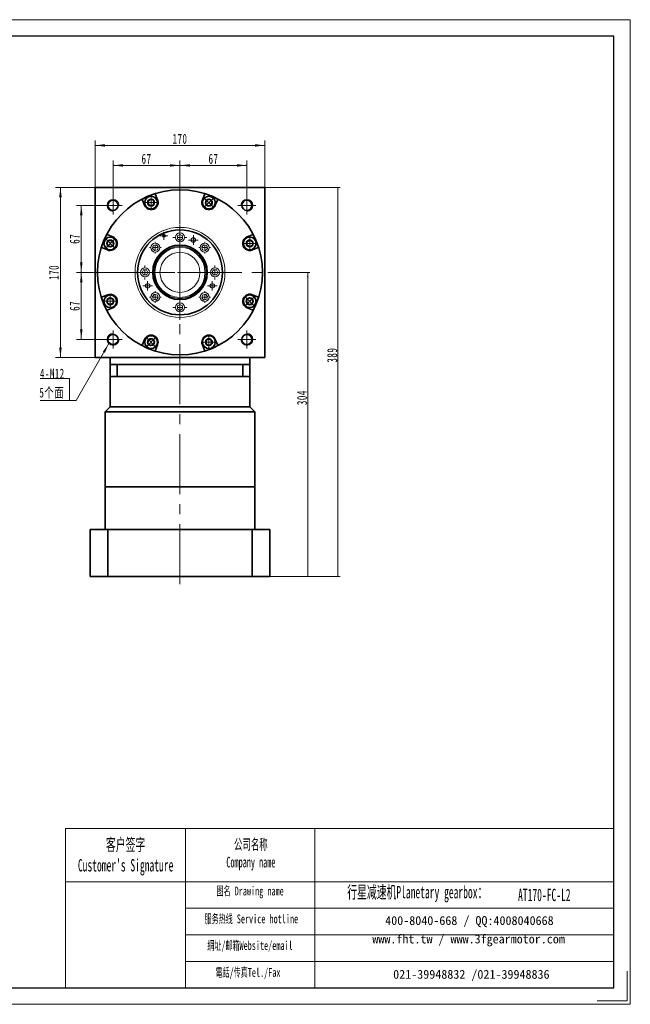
# Model space of a CAD drawing. Header units: millimetres. Extents: x 3546 to 4938, y 61 to 1045.
# Tile 3 of 3: x 4328 to 4938, y 61 to 1045. Entities that reach past the tile are written whole.
import ezdxf

# ---------------------------------------------------------------- set-up
doc = ezdxf.new("R2010")
doc.units = ezdxf.units.MM
doc.header["$LTSCALE"] = 5
doc.set_wipeout_variables(frame=1)
doc.linetypes.add('点画线', pattern=[18, 12, -2, 2, -2])
doc.layers.get('0').update_dxf_attribs({"lineweight": 18})
for name, color, linetype, lineweight in [('7标注层', 4, 'Continuous', 18), ('EB0', 7, 'Continuous', 35), ('SLD-0', 7, 'Continuous', 18), ('中心线层', 1, '点画线', 18), ('图框_外框线', 7, 'Continuous', 18), ('尺寸线层', 3, 'Continuous', 18), ('粗实线层', 7, 'Continuous', 35)]:
    doc.layers.add(name, color=color, linetype=linetype, lineweight=lineweight)
doc.styles.add('SLDTEXTSTYLE4', font='txt', dxfattribs={"width": 0.566667})
doc.styles.add('标准', font='txt', dxfattribs={"width": 0.667})
doc.dimstyles.new('a4-1-1.5', dxfattribs={"dimtxt": 4.5, "dimasz": 4.5, "dimexe": 2.25, "dimexo": 0, "dimgap": 0.75, "dimtad": 1, "dimdec": 3, "dimdsep": 46, "dimtxsty": '标准', "dimblk": '_CAXARROW', "dimcen": 0, "dimdle": 9, "dimazin": 2, "dimtfac": 0.707107, "dimtdec": 3, "dimtix": 1, "dimtmove": 2, "dimatfit": 3, "dimfxl": 0, "dimfrac": 2, "dimtolj": 1, "dimarcsym": 0})

# ---------------------------------------------------------------- blocks, each defined once
blk = doc.blocks.new('*X10')
at = {"layer": '尺寸线层', "linetype": 'Continuous'}
for points in [[(4402.9, 919.41), (4412.8, 920.65), (4412.8, 918.18)], [(4572.9, 919.41), (4563, 920.65), (4563, 918.18)]]:
    blk.add_hatch(color=0, dxfattribs=at).paths.add_polyline_path(points, flags=0)
at = {"layer": '尺寸线层', "color": 0, "linetype": 'Continuous'}
for p, q in [((4402.9, 877.51), (4402.9, 924.36)), ((4402.9, 919.41), (4572.9, 919.41)), ((4572.9, 877.51), (4572.9, 924.36))]:
    blk.add_line(p, q, dxfattribs=at)
at = {"layer": '尺寸线层', "color": 0, "insert": (4487.9, 925.93), "char_height": 9.9, "width": 26.9708, "attachment_point": 5, "line_spacing_factor": 1.15057, "style": '标准'}
blk.add_mtext('\\T1.1;170', dxfattribs=at)
blk = doc.blocks.new('_CAXARROW')
blk.add_hatch(color=0).paths.add_polyline_path([(0, 0), (-1, 0.125), (-1, -0.125)], flags=0)
blk = doc.blocks.new('*X11')
at = {"layer": '尺寸线层', "linetype": 'Continuous'}
for points in [[(4645.83, 877.51), (4646.39, 873.01), (4645.27, 873.01)], [(4645.83, 488.51), (4646.39, 493.01), (4645.27, 493.01)]]:
    blk.add_hatch(color=0, dxfattribs=at).paths.add_polyline_path(points, flags=0)
at = {"layer": '尺寸线层', "color": 0, "linetype": 'Continuous'}
for p, q in [((4572.9, 877.51), (4648.08, 877.51)), ((4645.83, 877.51), (4645.83, 488.51)), ((4577.9, 488.51), (4648.08, 488.51))]:
    blk.add_line(p, q, dxfattribs=at)
at = {"layer": '尺寸线层', "color": 0, "insert": (4640.17, 709.76), "char_height": 10, "width": 28.2067, "attachment_point": 5, "rotation": 90, "line_spacing_factor": 1.15057, "style": '标准'}
blk.add_mtext('\\T1.1;389', dxfattribs=at)
blk = doc.blocks.new('*X12')
at = {"layer": '尺寸线层', "linetype": 'Continuous'}
for points in [[(4615.63, 792.51), (4616.2, 788.01), (4615.07, 788.01)], [(4615.63, 488.51), (4616.2, 493.01), (4615.07, 493.01)]]:
    blk.add_hatch(color=0, dxfattribs=at).paths.add_polyline_path(points, flags=0)
at = {"layer": '尺寸线层', "color": 0, "linetype": 'Continuous'}
for p, q in [((4575.9, 792.51), (4617.88, 792.51)), ((4615.63, 792.51), (4615.63, 488.51)), ((4576.9, 488.51), (4617.88, 488.51))]:
    blk.add_line(p, q, dxfattribs=at)
at = {"layer": '尺寸线层', "color": 0, "insert": (4609.97, 667.26), "char_height": 10, "width": 28.5772, "attachment_point": 5, "rotation": 90, "line_spacing_factor": 1.15057, "style": '标准'}
blk.add_mtext('\\T1.1;304', dxfattribs=at)
blk = doc.blocks.new('*X13')
at = {"layer": '尺寸线层', "linetype": 'Continuous'}
for points in [[(4420.9, 899.43), (4430.8, 900.66), (4430.8, 898.19)], [(4487.9, 899.43), (4478, 900.66), (4478, 898.19)]]:
    blk.add_hatch(color=0, dxfattribs=at).paths.add_polyline_path(points, flags=0)
at = {"layer": '尺寸线层', "color": 0, "linetype": 'Continuous'}
for p, q in [((4420.9, 868.51), (4420.9, 904.38)), ((4420.9, 899.43), (4487.9, 899.43)), ((4487.9, 880.51), (4487.9, 904.38))]:
    blk.add_line(p, q, dxfattribs=at)
at = {"layer": '尺寸线层', "color": 0, "insert": (4454.4, 905.94), "char_height": 9.9, "width": 19.8, "attachment_point": 5, "line_spacing_factor": 1.15057, "style": '标准'}
blk.add_mtext('\\T1.1;67', dxfattribs=at)
blk = doc.blocks.new('*X14')
at = {"layer": '尺寸线层', "linetype": 'Continuous'}
for points in [[(4487.9, 899.43), (4497.8, 900.66), (4497.8, 898.19)], [(4554.9, 899.43), (4545, 900.66), (4545, 898.19)]]:
    blk.add_hatch(color=0, dxfattribs=at).paths.add_polyline_path(points, flags=0)
at = {"layer": '尺寸线层', "color": 0, "linetype": 'Continuous'}
for p, q in [((4487.9, 880.51), (4487.9, 904.38)), ((4487.9, 899.43), (4554.9, 899.43)), ((4554.9, 868.51), (4554.9, 904.38))]:
    blk.add_line(p, q, dxfattribs=at)
at = {"layer": '尺寸线层', "color": 0, "insert": (4521.4, 905.94), "char_height": 9.9, "width": 19.8, "attachment_point": 5, "line_spacing_factor": 1.15057, "style": '标准'}
blk.add_mtext('\\T1.1;67', dxfattribs=at)
blk = doc.blocks.new('*X15')
at = {"layer": '尺寸线层', "linetype": 'Continuous'}
for points in [[(4389.17, 859.51), (4390.41, 849.61), (4387.94, 849.61)], [(4389.17, 792.51), (4390.41, 802.41), (4387.94, 802.41)]]:
    blk.add_hatch(color=0, dxfattribs=at).paths.add_polyline_path(points, flags=0)
at = {"layer": '尺寸线层', "color": 0, "linetype": 'Continuous'}
for p, q in [((4411.9, 859.51), (4384.22, 859.51)), ((4389.17, 859.51), (4389.17, 792.51)), ((4399.9, 792.51), (4384.22, 792.51))]:
    blk.add_line(p, q, dxfattribs=at)
at = {"layer": '尺寸线层', "color": 0, "insert": (4382.66, 826.01), "char_height": 9.9, "width": 19.8, "attachment_point": 5, "rotation": 90, "line_spacing_factor": 1.15057, "style": '标准'}
blk.add_mtext('\\T1.1;67', dxfattribs=at)
blk = doc.blocks.new('*X16')
at = {"layer": '尺寸线层', "linetype": 'Continuous'}
for points in [[(4389.17, 792.51), (4390.41, 782.61), (4387.94, 782.61)], [(4389.17, 725.51), (4390.41, 735.41), (4387.94, 735.41)]]:
    blk.add_hatch(color=0, dxfattribs=at).paths.add_polyline_path(points, flags=0)
at = {"layer": '尺寸线层', "color": 0, "linetype": 'Continuous'}
for p, q in [((4399.9, 792.51), (4384.22, 792.51)), ((4389.17, 792.51), (4389.17, 725.51)), ((4411.9, 725.51), (4384.22, 725.51))]:
    blk.add_line(p, q, dxfattribs=at)
at = {"layer": '尺寸线层', "color": 0, "insert": (4382.66, 759.01), "char_height": 9.9, "width": 19.8, "attachment_point": 5, "rotation": 90, "line_spacing_factor": 1.15057, "style": '标准'}
blk.add_mtext('\\T1.1;67', dxfattribs=at)
blk = doc.blocks.new('*X17')
at = {"layer": '尺寸线层', "linetype": 'Continuous'}
for points in [[(4368.31, 877.51), (4369.54, 867.61), (4367.07, 867.61)], [(4368.31, 707.51), (4369.54, 717.41), (4367.07, 717.41)]]:
    blk.add_hatch(color=0, dxfattribs=at).paths.add_polyline_path(points, flags=0)
at = {"layer": '尺寸线层', "color": 0, "linetype": 'Continuous'}
for p, q in [((4402.9, 877.51), (4363.36, 877.51)), ((4368.31, 877.51), (4368.31, 707.51)), ((4402.9, 707.51), (4363.36, 707.51))]:
    blk.add_line(p, q, dxfattribs=at)
at = {"layer": '尺寸线层', "color": 0, "insert": (4361.79, 792.51), "char_height": 9.9, "width": 26.9708, "attachment_point": 5, "rotation": 90, "line_spacing_factor": 1.15057, "style": '标准'}
blk.add_mtext('\\T1.1;170', dxfattribs=at)
blk = doc.blocks.new('*X18')
at = {"layer": '中心线层', "linetype": '点画线', "lineweight": 18}
for p, q in [((-7.37, 0), (7.37, 0)), ((0, -7.37), (0, 7.37))]:
    blk.add_line(p, q, dxfattribs=at)
at = {"layer": '粗实线层'}
for p, q in [((-3.46, 0), (-1.73, 3)), ((-3.46, 0), (-1.73, -3)), ((-1.73, 3), (1.73, 3)), ((3.46, 0), (1.73, 3)), ((3.46, 0), (1.73, 3)), ((3.46, 0), (1.73, -3)), ((-1.73, -3), (1.73, -3))]:
    blk.add_line(p, q, dxfattribs=at)
blk.add_circle((0, 0), 3.46, dxfattribs=at)
for start, end in [(0, 180), (180, 360)]:
    blk.add_arc((0, 0), 6.37, start, end, dxfattribs=at)
blk = doc.blocks.new('*X19')
at = {"layer": '尺寸线层', "linetype": 'Continuous'}
blk.add_hatch(color=0, dxfattribs=at).paths.add_polyline_path([(39.19, 56.94), (35.35, 47.73), (33.2, 48.96)], flags=0)
at = {"layer": '尺寸线层', "color": 0, "linetype": 'Continuous'}
blk.add_line((39.19, 56.94), (6.6, 0), dxfattribs=at)
at = {"layer": '尺寸线层', "color": 0}
for p, q in [((0, 22.12), (-29.39, 22.12)), ((0, 0), (0, 22.12)), ((0, 0), (-29.39, 0)), ((6.6, 0), (0, 0))]:
    blk.add_line(p, q, dxfattribs=at)
at = {"layer": '尺寸线层', "color": 0, "insert": (-4.95, 1.98), "char_height": 9.9, "width": 48.8791, "attachment_point": 9, "line_spacing_factor": 1.15057, "style": '标准'}
blk.add_mtext('\\T1.1;4-M12\\P5个面', dxfattribs=at)
blk = doc.blocks.new('SW_CENTERMARKSYMBOL_0')
at = {"color": 0, "linetype": 'Continuous', "lineweight": 0}
for p, q in [((0, 5), (0, 47.5)), ((-5, 0), (-47.5, 0)), ((0, 0), (-2.5, 0)), ((0, 0), (0, 2.5)), ((0, 0), (0, -2.5)), ((0, 0), (2.5, 0)), ((5, 0), (47.5, 0)), ((0, -5), (0, -47.5))]:
    blk.add_line(p, q, dxfattribs=at)
blk = doc.blocks.new('SW_CENTERMARKSYMBOL_1')
at = {"color": 0, "linetype": 'Continuous', "lineweight": 0}
for p, q in [((-5, 0), (-7, 0)), ((0, 0), (-2.5, 0)), ((0, 5), (0, 7)), ((0, 0), (0, 2.5)), ((0, 0), (0, -2.5)), ((0, 0), (2.5, 0)), ((5, 0), (7, 0)), ((0, -5), (0, -7))]:
    blk.add_line(p, q, dxfattribs=at)
blk = doc.blocks.new('SW_CENTERMARKSYMBOL_2')
at = {"color": 0, "linetype": 'Continuous', "lineweight": 0}
for p, q in [((-5, 0), (-5.8, 0)), ((0, 0), (-2.5, 0)), ((0, 5), (0, 5.8)), ((0, 0), (0, 2.5)), ((0, 0), (0, -2.5)), ((0, 0), (2.5, 0)), ((5, 0), (5.8, 0)), ((0, -5), (0, -5.8))]:
    blk.add_line(p, q, dxfattribs=at)
blk = doc.blocks.new('SW_CENTERMARKSYMBOL_3')
at = {"color": 0, "linetype": 'Continuous', "lineweight": 0}
for p, q in [((-5, 0), (-7, 0)), ((0, 0), (-2.5, 0)), ((0, 5), (0, 7)), ((0, 0), (0, 2.5)), ((0, 0), (0, -2.5)), ((0, 0), (2.5, 0)), ((5, 0), (7, 0)), ((0, -5), (0, -7))]:
    blk.add_line(p, q, dxfattribs=at)
blk = doc.blocks.new('SW_CENTERMARKSYMBOL_4')
at = {"color": 0, "linetype": 'Continuous', "lineweight": 0}
for p, q in [((-5, 0), (-5.8, 0)), ((0, 0), (-2.5, 0)), ((0, 5), (0, 5.8)), ((0, 0), (0, 2.5)), ((0, 0), (0, -2.5)), ((0, 0), (2.5, 0)), ((5, 0), (5.8, 0)), ((0, -5), (0, -5.8))]:
    blk.add_line(p, q, dxfattribs=at)
blk = doc.blocks.new('SW_CENTERMARKSYMBOL_5')
at = {"color": 0, "linetype": 'Continuous', "lineweight": 0}
for p, q in [((-5, 0), (-7, 0)), ((0, 0), (-2.5, 0)), ((0, 5), (0, 7)), ((0, 0), (0, 2.5)), ((0, 0), (0, -2.5)), ((0, 0), (2.5, 0)), ((5, 0), (7, 0)), ((0, -5), (0, -7))]:
    blk.add_line(p, q, dxfattribs=at)
blk = doc.blocks.new('SW_CENTERMARKSYMBOL_6')
at = {"color": 0, "linetype": 'Continuous', "lineweight": 0}
for p, q in [((-5, 0), (-5.8, 0)), ((0, 0), (-2.5, 0)), ((0, 5), (0, 5.8)), ((0, 0), (0, 2.5)), ((0, 0), (0, -2.5)), ((0, 0), (2.5, 0)), ((5, 0), (5.8, 0)), ((0, -5), (0, -5.8))]:
    blk.add_line(p, q, dxfattribs=at)
blk = doc.blocks.new('SW_CENTERMARKSYMBOL_7')
at = {"color": 0, "linetype": 'Continuous', "lineweight": 0}
for p, q in [((-5, 0), (-7, 0)), ((0, 0), (-2.5, 0)), ((0, 5), (0, 7)), ((0, 0), (0, 2.5)), ((0, 0), (0, -2.5)), ((0, 0), (2.5, 0)), ((5, 0), (7, 0)), ((0, -5), (0, -7))]:
    blk.add_line(p, q, dxfattribs=at)
blk = doc.blocks.new('SW_CENTERMARKSYMBOL_8')
at = {"color": 0, "linetype": 'Continuous', "lineweight": 0}
for p, q in [((-5, 0), (-5.8, 0)), ((0, 0), (-2.5, 0)), ((0, 5), (0, 5.8)), ((0, 0), (0, 2.5)), ((0, 0), (0, -2.5)), ((0, 0), (2.5, 0)), ((5, 0), (5.8, 0)), ((0, -5), (0, -5.8))]:
    blk.add_line(p, q, dxfattribs=at)
blk = doc.blocks.new('SW_CENTERMARKSYMBOL_9')
at = {"color": 0, "linetype": 'Continuous', "lineweight": 0}
for p, q in [((-2.5, 0), (-3.96, 0)), ((0, 0), (-2.5, 0)), ((0, 2.5), (0, 3.96)), ((0, 0), (0, 2.5)), ((0, 0), (0, -2.5)), ((0, 0), (2.5, 0)), ((2.5, 0), (3.96, 0)), ((0, -2.5), (0, -3.96))]:
    blk.add_line(p, q, dxfattribs=at)
blk = doc.blocks.new('SW_CENTERMARKSYMBOL_10')
at = {"color": 0, "linetype": 'Continuous', "lineweight": 0}
for p, q in [((-2.5, 0), (-4.75, 0)), ((0, 0), (-2.5, 0)), ((0, 2.5), (0, 4.75)), ((0, 0), (0, 2.5)), ((0, 0), (0, -2.5)), ((0, 0), (2.5, 0)), ((2.5, 0), (4.75, 0)), ((0, -2.5), (0, -4.75))]:
    blk.add_line(p, q, dxfattribs=at)
blk = doc.blocks.new('SW_CENTERMARKSYMBOL_11')
at = {"color": 0, "linetype": 'Continuous', "lineweight": 0}
for p, q in [((-2.5, 0), (-4.75, 0)), ((0, 0), (-2.5, 0)), ((0, 2.5), (0, 4.75)), ((0, 0), (0, 2.5)), ((0, 0), (0, -2.5)), ((0, 0), (2.5, 0)), ((2.5, 0), (4.75, 0)), ((0, -2.5), (0, -4.75))]:
    blk.add_line(p, q, dxfattribs=at)
blk = doc.blocks.new('SW_CENTERMARKSYMBOL_12')
at = {"color": 0, "linetype": 'Continuous', "lineweight": 0}
for p, q in [((-2.5, 0), (-4.75, 0)), ((0, 0), (-2.5, 0)), ((0, 2.5), (0, 4.75)), ((0, 0), (0, 2.5)), ((0, 0), (0, -2.5)), ((0, 0), (2.5, 0)), ((2.5, 0), (4.75, 0)), ((0, -2.5), (0, -4.75))]:
    blk.add_line(p, q, dxfattribs=at)

msp = doc.modelspace()

# ---------------------------------------------------------------- linework, layer by layer
at = {"color": 7, "linetype": 'Continuous', "lineweight": 15}
for p, q in [((4485.2996, 829.0091), (4485.1496, 829.0957)), ((4487.8977, 830.5091), (4485.2996, 829.0091)), ((4485.2996, 829.0091), (4485.2996, 826.0091)), ((4485.2996, 829.0091), (4485.4496, 828.9225)), ((4487.8977, 830.6823), (4487.8977, 830.5091)), ((4490.4957, 829.0091), (4487.8977, 830.5091)), ((4487.8977, 830.3359), (4487.8977, 830.5091)), ((4490.3457, 828.9225), (4490.4957, 829.0091)), ((4490.6457, 829.0957), (4490.4957, 829.0091)), ((4490.4957, 826.0091), (4490.4957, 829.0091)), ((4461.0276, 819.3791), (4460.2512, 816.4814)), ((4460.9051, 819.5016), (4461.0276, 819.3791)), ((4463.9254, 820.1556), (4461.0276, 819.3791)), ((4461.1501, 819.2567), (4461.0276, 819.3791)), ((4463.8806, 819.9883), (4463.9254, 820.1556)), ((4463.9702, 820.3229), (4463.9254, 820.1556)), ((4466.0467, 818.0343), (4463.9254, 820.1556)), ((4465.2703, 815.1365), (4466.0467, 818.0343)), ((4465.8794, 817.9895), (4466.0467, 818.0343)), ((4466.214, 818.0791), (4466.0467, 818.0343)), ((4485.1496, 825.9225), (4485.2996, 826.0091)), ((4485.4496, 826.0957), (4485.2996, 826.0091)), ((4485.2996, 826.0091), (4487.8977, 824.5091)), ((4487.8977, 824.5091), (4490.4957, 826.0091)), ((4487.8977, 824.6823), (4487.8977, 824.5091)), ((4487.8977, 824.3359), (4487.8977, 824.5091)), ((4490.3457, 826.0957), (4490.4957, 826.0091)), ((4490.6457, 825.9225), (4490.4957, 826.0091)), ((4509.5813, 818.0791), (4509.7486, 818.0343)), ((4511.87, 820.1556), (4509.7486, 818.0343)), ((4509.7486, 818.0343), (4510.5251, 815.1365)), ((4509.9159, 817.9895), (4509.7486, 818.0343)), ((4511.87, 820.1556), (4511.8251, 820.3229)), ((4514.7677, 819.3791), (4511.87, 820.1556)), ((4511.87, 820.1556), (4511.9148, 819.9883)), ((4514.6453, 819.2567), (4514.7677, 819.3791)), ((4514.8902, 819.5016), (4514.7677, 819.3791)), ((4515.5442, 816.4814), (4514.7677, 819.3791)), ((4460.2512, 816.4814), (4460.0839, 816.4365)), ((4460.2512, 816.4814), (4460.4185, 816.5262)), ((4460.2512, 816.4814), (4462.3725, 814.36)), ((4462.3276, 814.1927), (4462.3725, 814.36)), ((4462.3725, 814.36), (4465.2703, 815.1365)), ((4462.4173, 814.5273), (4462.3725, 814.36)), ((4465.1478, 815.259), (4465.2703, 815.1365)), ((4465.3927, 815.014), (4465.2703, 815.1365)), ((4510.4026, 815.014), (4510.5251, 815.1365)), ((4510.6476, 815.259), (4510.5251, 815.1365)), ((4510.5251, 815.1365), (4513.4229, 814.36)), ((4513.378, 814.5273), (4513.4229, 814.36)), ((4513.4229, 814.36), (4515.5442, 816.4814)), ((4513.4677, 814.1927), (4513.4229, 814.36)), ((4515.3769, 816.5262), (4515.5442, 816.4814)), ((4515.7115, 816.4365), (4515.5442, 816.4814)), ((4449.7245, 792.5091), (4449.8977, 792.5091)), ((4451.3977, 795.1072), (4449.8977, 792.5091)), ((4449.8977, 792.5091), (4451.3977, 789.911)), ((4450.0709, 792.5091), (4449.8977, 792.5091)), ((4451.3111, 795.2572), (4451.3977, 795.1072)), ((4451.3977, 789.911), (4451.3111, 789.761)), ((4454.3977, 795.1072), (4451.3977, 795.1072)), ((4451.4843, 794.9572), (4451.3977, 795.1072)), ((4451.3977, 789.911), (4451.4843, 790.061)), ((4451.3977, 789.911), (4454.3977, 789.911)), ((4454.3111, 794.9572), (4454.3977, 795.1072)), ((4454.3111, 790.061), (4454.3977, 789.911)), ((4454.4843, 795.2572), (4454.3977, 795.1072)), ((4455.8977, 792.5091), (4454.3977, 795.1072)), ((4454.3977, 789.911), (4455.8977, 792.5091)), ((4454.4843, 789.761), (4454.3977, 789.911)), ((4455.7245, 792.5091), (4455.8977, 792.5091)), ((4456.0709, 792.5091), (4455.8977, 792.5091)), ((4519.7245, 792.5091), (4519.8977, 792.5091)), ((4521.3977, 795.1072), (4519.8977, 792.5091)), ((4519.8977, 792.5091), (4521.3977, 789.911)), ((4520.0709, 792.5091), (4519.8977, 792.5091)), ((4521.3111, 795.2572), (4521.3977, 795.1072)), ((4521.3111, 789.761), (4521.3977, 789.911)), ((4524.3977, 795.1072), (4521.3977, 795.1072)), ((4521.4843, 794.9572), (4521.3977, 795.1072)), ((4521.4843, 790.061), (4521.3977, 789.911)), ((4521.3977, 789.911), (4524.3977, 789.911)), ((4524.3977, 795.1072), (4524.3111, 794.9572)), ((4524.3111, 790.061), (4524.3977, 789.911)), ((4524.3977, 795.1072), (4524.4843, 795.2572)), ((4525.8977, 792.5091), (4524.3977, 795.1072)), ((4524.3977, 789.911), (4525.8977, 792.5091)), ((4524.4843, 789.761), (4524.3977, 789.911)), ((4525.7245, 792.5091), (4525.8977, 792.5091)), ((4526.0709, 792.5091), (4525.8977, 792.5091)), ((4460.0839, 768.5816), (4460.2512, 768.5368)), ((4462.3725, 770.6581), (4460.2512, 768.5368)), ((4460.2512, 768.5368), (4461.0276, 765.639)), ((4460.4185, 768.492), (4460.2512, 768.5368)), ((4462.3276, 770.8254), (4462.3725, 770.6581)), ((4465.2703, 769.8817), (4462.3725, 770.6581)), ((4462.4173, 770.4908), (4462.3725, 770.6581)), ((4465.1478, 769.7592), (4465.2703, 769.8817)), ((4465.3927, 770.0041), (4465.2703, 769.8817)), ((4466.0467, 766.9839), (4465.2703, 769.8817)), ((4510.5251, 769.8817), (4509.7486, 766.9839)), ((4510.4026, 770.0041), (4510.5251, 769.8817)), ((4513.4229, 770.6581), (4510.5251, 769.8817)), ((4510.6476, 769.7592), (4510.5251, 769.8817)), ((4513.378, 770.4908), (4513.4229, 770.6581)), ((4513.4677, 770.8254), (4513.4229, 770.6581)), ((4515.5442, 768.5368), (4513.4229, 770.6581)), ((4514.7677, 765.639), (4515.5442, 768.5368)), ((4515.5442, 768.5368), (4515.3769, 768.492)), ((4515.5442, 768.5368), (4515.7115, 768.5816)), ((4460.9051, 765.5166), (4461.0276, 765.639)), ((4461.1501, 765.7615), (4461.0276, 765.639)), ((4461.0276, 765.639), (4463.9254, 764.8626)), ((4463.9254, 764.8626), (4463.8806, 765.0299)), ((4463.9254, 764.8626), (4466.0467, 766.9839)), ((4463.9254, 764.8626), (4463.9702, 764.6953)), ((4465.8794, 767.0287), (4466.0467, 766.9839)), ((4466.214, 766.9391), (4466.0467, 766.9839)), ((4485.1496, 759.0957), (4485.2996, 759.0091)), ((4487.8977, 760.5091), (4485.2996, 759.0091)), ((4485.2996, 759.0091), (4485.2996, 756.0091)), ((4485.4496, 758.9225), (4485.2996, 759.0091)), ((4487.8977, 760.6823), (4487.8977, 760.5091)), ((4490.4957, 759.0091), (4487.8977, 760.5091)), ((4487.8977, 760.3359), (4487.8977, 760.5091)), ((4490.3457, 758.9225), (4490.4957, 759.0091)), ((4490.6457, 759.0957), (4490.4957, 759.0091)), ((4490.4957, 756.0091), (4490.4957, 759.0091)), ((4509.5813, 766.9391), (4509.7486, 766.9839)), ((4509.9159, 767.0287), (4509.7486, 766.9839)), ((4509.7486, 766.9839), (4511.87, 764.8626)), ((4511.8251, 764.6953), (4511.87, 764.8626)), ((4511.87, 764.8626), (4514.7677, 765.639)), ((4511.9148, 765.0299), (4511.87, 764.8626)), ((4514.6453, 765.7615), (4514.7677, 765.639)), ((4514.8902, 765.5166), (4514.7677, 765.639)), ((4485.1496, 755.9225), (4485.2996, 756.0091)), ((4485.4496, 756.0957), (4485.2996, 756.0091)), ((4485.2996, 756.0091), (4487.8977, 754.5091)), ((4487.8977, 754.5091), (4490.4957, 756.0091)), ((4487.8977, 754.6823), (4487.8977, 754.5091)), ((4487.8977, 754.3359), (4487.8977, 754.5091)), ((4490.4957, 756.0091), (4490.3457, 756.0957)), ((4490.4957, 756.0091), (4490.6457, 755.9225))]:
    msp.add_line(p, q, dxfattribs=at)
msp.add_line((4493.3341, 236.4527), (4493.3341, 77.3465))
for centre, radius in [((4487.8977, 792.5091), 45), ((4471.8096, 829.0653), 1.458), ((4471.8096, 829.0653), 1.0389), ((4487.8977, 827.5091), 4.5), ((4501.2916, 824.8449), 2.25), ((4487.8977, 792.5091), 25), ((4452.8977, 792.5091), 4.5), ((4522.8977, 792.5091), 4.5), ((4455.5619, 779.1152), 2.25), ((4520.2335, 779.1152), 2.25), ((4487.8977, 757.5091), 4.5)]:
    msp.add_circle(centre, radius, dxfattribs=at)
msp.add_circle((4487.8977, 792.5091), 20)
for centre, radius, start, end in [((4463.1489, 817.2578), 4.5, 45, 225), ((4463.1489, 817.2578), 4.5, 225, 45), ((4487.8977, 792.5091), 26.0288, 90.0010597, 180), ((4487.8977, 792.5091), 26.031, 270, 90), ((4512.6464, 817.2578), 4.5, 135, 315), ((4512.6464, 817.2578), 4.5, 315, 135), ((4487.8977, 792.5091), 26.0288, 180, 269.9989015), ((4463.1489, 767.7603), 4.5, 135, 315), ((4463.1489, 767.7603), 4.5, 315, 135), ((4512.6464, 767.7603), 4.5, 45, 225), ((4512.6464, 767.7603), 4.5, 225, 45)]:
    msp.add_arc(centre, radius, start, end, dxfattribs=at)
at = {"layer": '7标注层', "color": 0}
msp.add_line((4373.3133, 236.4527), (4373.3133, 77.3737), dxfattribs=at)
at = {"layer": 'EB0', "linetype": 'Continuous', "lineweight": 35}
for p, q in [((4417.8977, 700.5091), (4557.8977, 700.5091)), ((4417.8977, 688.5091), (4417.8977, 658.0091)), ((4557.8977, 688.5091), (4557.8977, 658.0091)), ((4412.8977, 653.0091), (4417.8977, 658.0091)), ((4412.8977, 578.0091), (4412.8977, 653.0091)), ((4562.8977, 653.0091), (4557.8977, 658.0091)), ((4562.8977, 578.0091), (4562.8977, 653.0091)), ((4562.8977, 578.0091), (4412.8977, 578.0091)), ((4397.8977, 535.5091), (4397.8977, 488.5091)), ((4577.8977, 535.5091), (4397.8977, 535.5091)), ((4577.8977, 535.5091), (4577.8977, 488.5091)), ((4397.8977, 488.5091), (4577.8977, 488.5091))]:
    msp.add_line(p, q, dxfattribs=at)
at = {"layer": 'EB0'}
for p, q in [((4412.8977, 578.0091), (4412.8977, 535.5091)), ((4562.8977, 578.0091), (4562.8977, 535.5091))]:
    msp.add_line(p, q, dxfattribs=at)
at = {"layer": '中心线层'}
for p, q in [((4487.8977, 480.7728), (4487.8977, 880.5091)), ((4420.8977, 850.5091), (4420.8977, 868.5091)), ((4554.8977, 868.5091), (4554.8977, 850.5091)), ((4411.8977, 859.5091), (4429.8977, 859.5091)), ((4545.8977, 859.5091), (4563.8977, 859.5091)), ((4399.8977, 792.5091), (4575.8977, 792.5091)), ((4420.8977, 716.5091), (4420.8977, 734.5091)), ((4554.8977, 734.5091), (4554.8977, 716.5091)), ((4429.8977, 725.5091), (4411.8977, 725.5091)), ((4563.8977, 725.5091), (4545.8977, 725.5091))]:
    msp.add_line(p, q, dxfattribs=at)
at = {"layer": '图框_外框线'}
for p, q in [((4373.3133, 236.4527), (4493.3341, 236.4527)), ((4493.3341, 236.4527), (4493.3341, 77.3737)), ((4493.3341, 236.4527), (4921.8427, 236.4527)), ((4622.6484, 236.4527), (4622.6484, 77.3737)), ((4373.3133, 183.3679), (4493.3341, 183.3679)), ((4493.3341, 183.3679), (4921.8427, 183.3679)), ((4493.3341, 156.8255), (4921.8427, 156.8255)), ((4493.3341, 130.2831), (4921.8427, 130.2831)), ((4493.3341, 103.7407), (4921.8427, 103.7407))]:
    msp.add_line(p, q, dxfattribs=at)
at = {"layer": '图框_外框线', "color": 3}
msp.add_lwpolyline([(4935.0993, 93.9444), (4935.0993, 64.1172), (4905.2721, 64.1172)], dxfattribs=at)
at = {"layer": '粗实线层'}
for p, q in [((4402.8977, 707.5091), (4402.8977, 877.5091)), ((4402.8977, 877.5091), (4572.8977, 877.5091)), ((4572.8977, 707.5091), (4572.8977, 877.5091)), ((4417.8977, 700.5091), (4417.8977, 707.5091)), ((4417.8977, 700.5091), (4417.8977, 688.5091)), ((4424.8977, 700.5091), (4424.8977, 688.5091)), ((4550.8977, 700.5091), (4550.8977, 688.5091)), ((4557.8977, 700.5091), (4557.8977, 707.5091)), ((4557.8977, 700.5091), (4557.8977, 688.5091)), ((4557.8977, 688.5091), (4417.8977, 688.5091)), ((4412.8977, 653.0091), (4562.8977, 653.0091)), ((4417.8977, 658.0091), (4557.8977, 658.0091)), ((4412.8977, 578.0091), (4562.8977, 578.0091)), ((4412.8977, 535.5091), (4412.8977, 578.0091)), ((4562.8977, 578.0091), (4562.8977, 535.5091)), ((4415.6896, 488.5091), (4415.6896, 535.5091)), ((4560.1057, 488.5091), (4560.1057, 535.5091))]:
    msp.add_line(p, q, dxfattribs=at)
msp.add_lwpolyline([(4572.8977, 707.5091), (4402.8977, 707.5091)], dxfattribs=at)
for centre, radius in [((4487.8977, 792.5091), 82.5), ((4420.8977, 859.5091), 5.1), ((4554.8977, 859.5091), 5.1), ((4487.8977, 792.5091), 42.5), ((4487.8977, 792.5091), 27.25), ((4420.8977, 725.5091), 5.1), ((4554.8977, 725.5091), 5.1)]:
    msp.add_circle(centre, radius, dxfattribs=at)
at = {"layer": '粗实线层', "lineweight": 18}
for centre, start, end in [((4420.8977, 859.5091), 0, 270), ((4554.8977, 859.5091), 270, 180), ((4420.8977, 725.5091), 90, 0), ((4554.8977, 725.5091), 180, 90)]:
    msp.add_arc(centre, 6, start, end, dxfattribs=at)

# ---------------------------------------------------------------- block references
at = {"color": 7, "linetype": 'Continuous', "lineweight": 0}
for name, p in [('SW_CENTERMARKSYMBOL_0', (4487.8977, 792.5091)), ('SW_CENTERMARKSYMBOL_9', (4471.8096, 829.0653)), ('SW_CENTERMARKSYMBOL_1', (4487.8977, 827.5091)), ('SW_CENTERMARKSYMBOL_10', (4501.2916, 824.8449)), ('SW_CENTERMARKSYMBOL_2', (4463.1489, 817.2578)), ('SW_CENTERMARKSYMBOL_8', (4512.6464, 817.2578)), ('SW_CENTERMARKSYMBOL_3', (4452.8977, 792.5091)), ('SW_CENTERMARKSYMBOL_7', (4522.8977, 792.5091)), ('SW_CENTERMARKSYMBOL_11', (4455.5619, 779.1152)), ('SW_CENTERMARKSYMBOL_12', (4520.2335, 779.1152)), ('SW_CENTERMARKSYMBOL_4', (4463.1489, 767.7603)), ('SW_CENTERMARKSYMBOL_6', (4512.6464, 767.7603)), ('SW_CENTERMARKSYMBOL_5', (4487.8977, 757.5091))]:
    msp.add_blockref(name, p, dxfattribs=at)
at = {"layer": '尺寸线层'}
msp.add_blockref('*X19', (4377.4649, 664.3268), dxfattribs=at)

# ---------------------------------------------------------------- texts
at = {"layer": 'SLD-0', "color": 1, "attachment_point": 2, "style": 'SLDTEXTSTYLE4'}
for s, insert, char_height, width in [("{\\fSimSun|b1|i0|c134|p2;客户签字\\PCustomer's Signature}", (4433.5306, 226.6318), 12.38645, 154.08872), ('{\\fSimSun|b1|i0|c134|p2;公司名称\\PCompany name}', (4558.8114, 225.9743), 10.616957, 137.45645), ('{\\fSimSun|b1|i0|c134|p2;图名 Drawing name}', (4558.0857, 178.4752), 8.847465, 113.147432), ('{\\fSimSun|b1|i0|c134|p2;  \\H1.1667x;行星减速机Planetary gearbox\\fSimSun|b0|i0|c134|p2;：}', (4721.1942, 179.1577), 10.616957, 166.979686), ('AT170-FC-L2', (4852.3622, 176.3388), 12.38645, 90.142144), ('{\\fSimSun|b1|i0|c134|p2;服务热线 Service hotline}', (4559.3403, 150.6545), 8.847465, 126.057109), ('{\\fSimSun|b1|i0|c134|p2;網址/邮箱Website/email}', (4557.9627, 123.9985), 8.847465, 131.213585), ('{\\fSimSun|b1|i0|c134|p2;電話/传真Tel./Fax}', (4555.9804, 97.1347), 8.847465, 132.7917)]:
    msp.add_mtext(s, dxfattribs=dict(at, insert=insert, char_height=char_height, width=width))
at = {"layer": 'SLD-0', "color": 1, "char_height": 8.847465, "attachment_point": 2}
for s, insert, width in [('{\\fSimSun|b1|i0|c134|p2;400-8040-668 / QQ:4008040668}', (4777.4337, 148.964), 257.597552), ('{\\fSimSun|b1|i0|c134|p2;www.fht.tw / www.3fgearmotor.com }', (4776.6179, 130.5359), 257.887535), ('{\\fSimSun|b1|i0|c134|p2;021-39948832 /021-39948836 }', (4779.4067, 95.2002), 196.916642)]:
    msp.add_mtext(s, dxfattribs=dict(at, insert=insert, width=width))

# ---------------------------------------------------------------- dimensions: what is measured, and where the dimension line sits
at = {"layer": '尺寸线层'}
for base, p1, p2, picture, middle in [((4572.8977, 919.4144), (4402.8977, 877.5091), (4572.8977, 877.5091), '*X10', (4487.8977, 925.9319)), ((4487.8977, 899.4255), (4420.8977, 868.5091), (4487.8977, 880.5091), '*X13', (4454.3977, 905.943)), ((4554.8977, 899.4255), (4487.8977, 880.5091), (4554.8977, 868.5091), '*X14', (4521.3977, 905.943))]:
    dim = msp.add_linear_dim(base=base, p1=p1, p2=p2, dimstyle='a4-1-1.5', override={"dimsah": 1, "dimtfill": 1, "dimtzin": 8}, dxfattribs=at)
    dim.commit()
    dim.dimension.update_dxf_attribs({"geometry": picture, "text_midpoint": middle, "dimtype": 160})
for base, p1, p2, override, picture, middle in [((4368.3063, 707.5091), (4402.8977, 877.5091), (4402.8977, 707.5091), {"dimsah": 1, "dimtfill": 1, "dimtzin": 8}, '*X17', (4361.7888, 792.5091)), ((4645.8317, 488.5091), (4572.8977, 877.5091), (4577.8977, 488.5091), {"dimtxt": 10, "dimsah": 1, "dimtfill": 1, "dimtzin": 8}, '*X11', (4640.165, 709.7591)), ((4389.1737, 792.5091), (4411.8977, 859.5091), (4399.8977, 792.5091), {"dimsah": 1, "dimtfill": 1, "dimtzin": 8}, '*X15', (4382.6562, 826.0091)), ((4389.1737, 725.5091), (4399.8977, 792.5091), (4411.8977, 725.5091), {"dimsah": 1, "dimtfill": 1, "dimtzin": 8}, '*X16', (4382.6562, 759.0091)), ((4615.6347, 488.5091), (4575.8977, 792.5091), (4576.8977, 488.5091), {"dimtxt": 10, "dimsah": 1, "dimtfill": 1, "dimtzin": 8}, '*X12', (4609.9681, 667.2591))]:
    dim = msp.add_linear_dim(base=base, p1=p1, p2=p2, angle=270, dimstyle='a4-1-1.5', override=override, dxfattribs=at)
    dim.commit()
    dim.dimension.update_dxf_attribs({"geometry": picture, "text_midpoint": middle, "dimtype": 160})

# ---------------------------------------------------------------- next in the draw order: wipeouts: each hides what was drawn before it
for points in [[(4465.3701, 862.262), (4465.2894, 863.2721), (4465.2894, 863.2721), (4464.7593, 864.9827), (4463.7737, 866.4778), (4462.4107, 867.6393), (4460.778, 868.3751), (4459.0051, 868.627), (4459.0051, 868.627), (4459.0051, 868.627), (4457.2321, 868.3751), (4455.5995, 867.6393), (4454.2364, 866.4778), (4453.2508, 864.9827), (4452.7207, 863.2721), (4452.7207, 863.2721), (4452.6401, 862.262), (4452.6401, 862.262), (4452.6401, 862.262), (4452.857, 860.6146), (4453.4928, 859.0795), (4454.5043, 857.7613), (4455.8226, 856.7497), (4457.3577, 856.1139), (4459.0051, 855.897), (4459.0051, 855.897), (4459.0051, 855.897), (4460.972, 856.2085), (4462.7463, 857.1126), (4464.1545, 858.5207), (4465.0585, 860.2951)], [(4521.291, 857.7613), (4521.9482, 858.5326), (4521.9482, 858.5326), (4522.7829, 860.1169), (4523.1433, 861.8711), (4523.0007, 863.6562), (4522.3666, 865.3309), (4521.291, 866.7627), (4521.291, 866.7627), (4521.291, 866.7627), (4519.8592, 867.8383), (4518.1845, 868.4724), (4516.3994, 868.615), (4514.6452, 868.2546), (4513.0609, 867.42), (4513.0609, 867.42), (4512.2895, 866.7627), (4512.2895, 866.7627), (4512.2895, 866.7627), (4511.278, 865.4445), (4510.6422, 863.9094), (4510.4253, 862.262), (4510.6422, 860.6146), (4511.278, 859.0795), (4512.2895, 857.7613), (4512.2895, 857.7613), (4512.2895, 857.7613), (4513.9006, 856.5907), (4515.7946, 855.9754), (4517.786, 855.9754), (4519.6799, 856.5907)], [(4422.6455, 825.9024), (4421.8742, 826.5597), (4421.8742, 826.5597), (4420.2898, 827.3943), (4418.5357, 827.7547), (4416.7506, 827.6121), (4415.0758, 826.978), (4413.644, 825.9024), (4413.644, 825.9024), (4413.644, 825.9024), (4412.5685, 824.4706), (4411.9343, 822.7959), (4411.7918, 821.0108), (4412.1521, 819.2566), (4412.9868, 817.6723), (4412.9868, 817.6723), (4413.644, 816.9009), (4413.644, 816.9009), (4413.644, 816.9009), (4414.9623, 815.8894), (4416.4974, 815.2536), (4418.1448, 815.0367), (4419.7921, 815.2536), (4421.3273, 815.8894), (4422.6455, 816.9009), (4422.6455, 816.9009), (4422.6455, 816.9009), (4423.816, 818.512), (4424.4314, 820.406), (4424.4314, 822.3974), (4423.816, 824.2913)], [(4557.6506, 815.0367), (4558.6607, 815.1174), (4558.6607, 815.1174), (4560.3712, 815.6475), (4561.8664, 816.633), (4563.0279, 817.9961), (4563.7637, 819.6287), (4564.0156, 821.4017), (4564.0156, 821.4017), (4564.0156, 821.4017), (4563.7637, 823.1747), (4563.0279, 824.8073), (4561.8664, 826.1703), (4560.3712, 827.1559), (4558.6607, 827.686), (4558.6607, 827.686), (4557.6506, 827.7667), (4557.6506, 827.7667), (4557.6506, 827.7667), (4556.0032, 827.5498), (4554.4681, 826.9139), (4553.1498, 825.9024), (4552.1383, 824.5842), (4551.5025, 823.0491), (4551.2856, 821.4017), (4551.2856, 821.4017), (4551.2856, 821.4017), (4551.5971, 819.4348), (4552.5012, 817.6604), (4553.9093, 816.2523), (4555.6837, 815.3482)], [(4418.1448, 769.9815), (4417.1346, 769.9008), (4417.1346, 769.9008), (4415.4241, 769.3707), (4413.9289, 768.3851), (4412.7675, 767.0221), (4412.0317, 765.3895), (4411.7798, 763.6165), (4411.7798, 763.6165), (4411.7798, 763.6165), (4412.0317, 761.8435), (4412.7675, 760.2109), (4413.9289, 758.8478), (4415.4241, 757.8623), (4417.1346, 757.3322), (4417.1346, 757.3322), (4418.1448, 757.2515), (4418.1448, 757.2515), (4418.1448, 757.2515), (4419.7921, 757.4684), (4421.3273, 758.1042), (4422.6455, 759.1158), (4423.657, 760.434), (4424.2929, 761.9691), (4424.5098, 763.6165), (4424.5098, 763.6165), (4424.5098, 763.6165), (4424.1982, 765.5834), (4423.2942, 767.3577), (4421.886, 768.7659), (4420.1117, 769.67)], [(4553.1498, 759.1158), (4553.9212, 758.4585), (4553.9212, 758.4585), (4555.5055, 757.6238), (4557.2597, 757.2635), (4559.0448, 757.4061), (4560.7195, 758.0402), (4562.1513, 759.1158), (4562.1513, 759.1158), (4562.1513, 759.1158), (4563.2269, 760.5476), (4563.861, 762.2223), (4564.0036, 764.0074), (4563.6432, 765.7615), (4562.8086, 767.3459), (4562.8086, 767.3459), (4562.1513, 768.1172), (4562.1513, 768.1172), (4562.1513, 768.1172), (4560.8331, 769.1287), (4559.298, 769.7646), (4557.6506, 769.9815), (4556.0032, 769.7646), (4554.4681, 769.1287), (4553.1498, 768.1172), (4553.1498, 768.1172), (4553.1498, 768.1172), (4551.9793, 766.5061), (4551.3639, 764.6122), (4551.3639, 762.6208), (4551.9793, 760.7268)], [(4454.5043, 727.2569), (4453.8471, 726.4856), (4453.8471, 726.4856), (4453.0124, 724.9012), (4452.6521, 723.1471), (4452.7946, 721.362), (4453.4288, 719.6873), (4454.5043, 718.2554), (4454.5043, 718.2554), (4454.5043, 718.2554), (4455.9361, 717.1799), (4457.6109, 716.5457), (4459.396, 716.4032), (4461.1501, 716.7635), (4462.7345, 717.5982), (4462.7345, 717.5982), (4463.5058, 718.2554), (4463.5058, 718.2554), (4463.5058, 718.2554), (4464.5173, 719.5737), (4465.1532, 721.1088), (4465.3701, 722.7562), (4465.1532, 724.4036), (4464.5173, 725.9387), (4463.5058, 727.2569), (4463.5058, 727.2569), (4463.5058, 727.2569), (4461.8947, 728.4274), (4460.0008, 729.0428), (4458.0094, 729.0428), (4456.1154, 728.4274)], [(4510.4253, 722.7562), (4510.5059, 721.746), (4510.5059, 721.746), (4511.036, 720.0355), (4512.0216, 718.5404), (4513.3847, 717.3789), (4515.0173, 716.6431), (4516.7903, 716.3912), (4516.7903, 716.3912), (4516.7903, 716.3912), (4518.5632, 716.6431), (4520.1959, 717.3789), (4521.5589, 718.5404), (4522.5445, 720.0355), (4523.0746, 721.746), (4523.0746, 721.746), (4523.1553, 722.7562), (4523.1553, 722.7562), (4523.1553, 722.7562), (4522.9384, 724.4036), (4522.3025, 725.9387), (4521.291, 727.2569), (4519.9728, 728.2684), (4518.4377, 728.9043), (4516.7903, 729.1212), (4516.7903, 729.1212), (4516.7903, 729.1212), (4514.8234, 728.8097), (4513.049, 727.9056), (4511.6409, 726.4974), (4510.7368, 724.7231)]]:
    msp.add_wipeout(points).dxf.layer = '粗实线层'

# ---------------------------------------------------------------- next in the draw order: linework, layer by layer
at = {"layer": '图框_外框线', "color": 3}
msp.add_lwpolyline([(3546.4773, 60.803), (4938.4134, 60.803), (4938.4134, 1045.1007), (3546.4773, 1045.1007)], close=True, dxfattribs=at)
at = {"layer": '图框_外框线', "color": 3, "lineweight": 25}
msp.add_lwpolyline([(3629.3306, 77.3737), (4921.8427, 77.3737), (4921.8427, 1028.5301), (3629.3306, 1028.5301)], close=True, dxfattribs=at)
at = {"layer": '粗实线层'}
for p, q in [((4465.4722, 864.9408), (4463.3267, 870.1204)), ((4510.3231, 864.9408), (4512.4686, 870.1204)), ((4452.5379, 859.5832), (4450.3924, 864.7629)), ((4523.2574, 859.5832), (4525.4029, 864.7629)), ((4420.8236, 827.8688), (4415.6439, 830.0143)), ((4554.9718, 827.8688), (4560.1514, 830.0143)), ((4415.466, 814.9345), (4410.2863, 817.08)), ((4560.3294, 814.9345), (4565.509, 817.08)), ((4415.466, 770.0836), (4410.2863, 767.9382)), ((4560.3294, 770.0836), (4565.509, 767.9382)), ((4420.8236, 757.1493), (4415.6439, 755.0038)), ((4554.9718, 757.1493), (4560.1514, 755.0038)), ((4452.5379, 725.435), (4450.3924, 720.2553)), ((4465.4722, 720.0774), (4463.3267, 714.8977)), ((4510.3231, 720.0774), (4512.4686, 714.8977)), ((4523.2574, 725.435), (4525.4029, 720.2553))]:
    msp.add_line(p, q, dxfattribs=at)
for centre, radius, start, end in [((4464.2506, 870.5031), 1, 106.8667522, 202.5000219), ((4511.5447, 870.5031), 1, 337.4999781, 73.1332478), ((4449.4686, 864.3802), 1, 22.4999781, 118.1332478), ((4459.0051, 862.262), 7, 202.5, 22.5), ((4516.7903, 862.262), 7, 157.5, 337.5), ((4526.3268, 864.3802), 1, 61.8667522, 157.5000219), ((4416.0266, 830.9382), 1, 151.8667522, 247.5000219), ((4418.1448, 821.4017), 7, 247.5, 67.5), ((4557.6506, 821.4017), 7, 112.5, 292.5), ((4559.7688, 830.9382), 1, 292.4999781, 28.1332478), ((4409.9036, 816.1561), 1, 67.4999781, 163.1332478), ((4565.8917, 816.1561), 1, 16.8667522, 112.5000219), ((4409.9036, 768.862), 1, 196.8667522, 292.5000219), ((4418.1448, 763.6165), 7, 292.5, 112.5), ((4557.6506, 763.6165), 7, 67.5, 247.5), ((4565.8917, 768.862), 1, 247.4999781, 343.1332478), ((4416.0266, 754.08), 1, 112.4999781, 208.1332478), ((4559.7688, 754.08), 1, 331.8667522, 67.5000219), ((4459.0051, 722.7562), 7, 337.5, 157.5), ((4516.7903, 722.7562), 7, 22.5, 202.5), ((4449.4686, 720.638), 1, 241.8667522, 337.5000219), ((4526.3268, 720.638), 1, 202.4999781, 298.1332478), ((4464.2506, 714.5151), 1, 157.4999781, 253.1332478), ((4511.5447, 714.5151), 1, 286.8667522, 22.5000219)]:
    msp.add_arc(centre, radius, start, end, dxfattribs=at)

# ---------------------------------------------------------------- next in the draw order: block references
msp.add_blockref('*X18', (4459.0051, 862.262), dxfattribs=at)
for p, rotation in [((4516.7903, 862.262), 315.0000000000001), ((4418.1448, 821.4017), 45.00000000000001), ((4557.6506, 821.4017), 270), ((4418.1448, 763.6165), 90), ((4557.6506, 763.6165), 225.0000000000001), ((4459.0051, 722.7562), 135.0000000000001), ((4516.7903, 722.7562), 180)]:
    msp.add_blockref('*X18', p, dxfattribs=dict(at, rotation=rotation))

doc.saveas('drawing.dxf')
